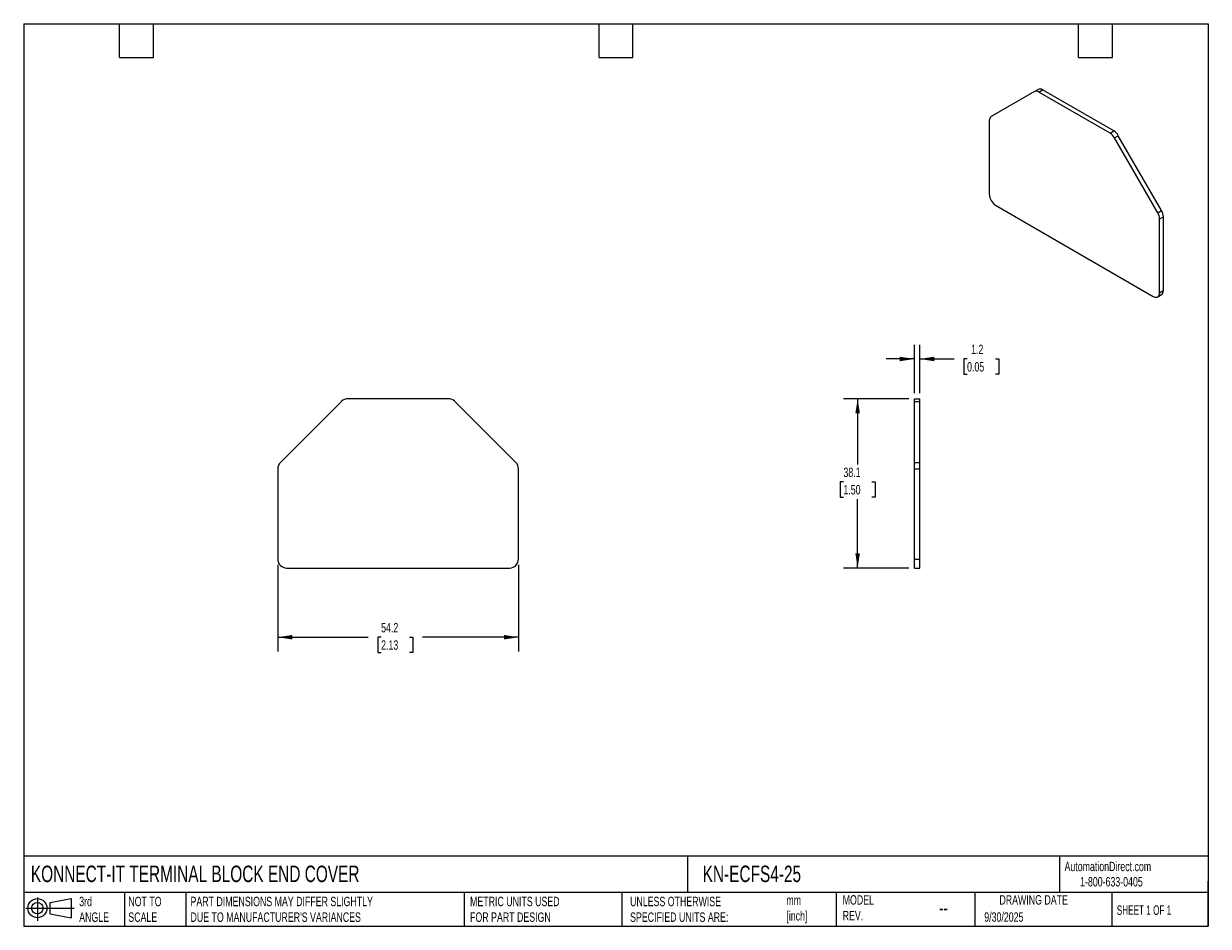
# Model space of a CAD drawing. Header units: millimetres. Extents: x 6 to 273, y 6 to 210.
import ezdxf

# ---------------------------------------------------------------- set-up
doc = ezdxf.new("R2010")
doc.units = ezdxf.units.MM
doc.linetypes.add('SLD-Solid', pattern=[0])
doc.layers.add('DIMENSIONS', color=140, linetype='SLD-Solid', lineweight=25)
doc.layers.add('TEXT', color=140, linetype='SLD-Solid', lineweight=25)
doc.layers.add('SLD-DEFPOINTS', color=7, linetype='Continuous')
doc.styles.add('SLDTEXTSTYLE0', font='TXT', dxfattribs={"width": 0.7})
doc.styles.add('SLDTEXTSTYLE1', font='TXT', dxfattribs={"width": 0.65})
doc.dimstyles.new('SLDDIMSTYLE0', dxfattribs={"dimtxt": 2.158008, "dimasz": 3.302, "dimexe": 0, "dimexo": 0.0625, "dimgap": 0.539502, "dimtad": 0, "dimtih": 1, "dimtoh": 1, "dimdec": 1, "dimrnd": 1e-09, "dimzin": 12, "dimdsep": 46, "dimtxsty": 'SLDTEXTSTYLE0', "dimsah": 1, "dimcen": 0.09, "dimadec": 0, "dimazin": 3, "dimtfac": 1, "dimtdec": 1, "dimtofl": 0, "dimtmove": 0, "dimatfit": 3, "dimfxl": 0, "dimfrac": 2, "dimtolj": 1, "dimtzin": 12, "dimarcsym": 0})
doc.dimstyles.new('SLDDIMSTYLE1', dxfattribs={"dimtxt": 2.158008, "dimasz": 3.302, "dimexe": 0, "dimexo": 0.0625, "dimgap": 0.539502, "dimtad": 0, "dimtih": 1, "dimtoh": 1, "dimdec": 1, "dimrnd": 1e-09, "dimzin": 12, "dimdsep": 46, "dimtxsty": 'SLDTEXTSTYLE0', "dimsah": 1, "dimcen": 0.09, "dimadec": 0, "dimazin": 3, "dimtfac": 1, "dimtdec": 1, "dimtmove": 0, "dimatfit": 0, "dimfxl": 0, "dimfrac": 2, "dimtolj": 1, "dimtzin": 12, "dimarcsym": 0})

# ---------------------------------------------------------------- blocks, each defined once
blk = doc.blocks.new('Block11')
at = {"color": 7, "linetype": 'SLD-Solid', "lineweight": 18}
for p, q in [((0, 2.88), (10.87, 2.88)), ((2.59, 5.31), (2.59, 0)), ((5.48, 4.17), (10.18, 5.03)), ((5.48, 1.6), (5.48, 4.17)), ((10.18, 5.03), (10.18, 0.73)), ((5.48, 1.6), (10.18, 0.73))]:
    blk.add_line(p, q, dxfattribs=at)
for radius in [2.15, 1.29]:
    blk.add_circle((2.59, 2.88), radius, dxfattribs=at)
blk = doc.blocks.new('Block12')
at = {"layer": 'SLD-DEFPOINTS'}
blk.add_blockref('Block11', (0, 0), dxfattribs=at)
blk = doc.blocks.new('_D')
at = {"layer": 'DIMENSIONS'}
for p, q in [((63.55, 87.74), (63.55, 68.25)), ((117.75, 87.74), (117.75, 68.25)), ((63.55, 71.43), (83.9, 71.43)), ((86.82, 71.43), (86.09, 71.43)), ((86.09, 71.43), (86.09, 68)), ((93.23, 71.43), (93.96, 71.43)), ((93.96, 71.43), (93.96, 68)), ((117.75, 71.43), (96.16, 71.43)), ((86.09, 68), (86.82, 68)), ((93.96, 68), (93.23, 68))]:
    blk.add_line(p, q, dxfattribs=at)
for points in [[(63.55, 71.43), (66.85, 70.92), (66.85, 71.94)], [(117.75, 71.43), (114.45, 71.94), (114.45, 70.92)]]:
    blk.add_solid(points, dxfattribs=at)
at = {"layer": 'DIMENSIONS', "char_height": 2.117, "attachment_point": 1, "style": 'SLDTEXTSTYLE0'}
for s, insert in [('54.2', (86.82, 74.64)), ('2.13', (86.82, 70.73))]:
    blk.add_mtext(s, dxfattribs=dict(at, insert=insert))
blk = doc.blocks.new('_D_1')
at = {"layer": 'DIMENSIONS'}
for p, q in [((206.87, 126.39), (206.87, 137.25)), ((208.07, 126.39), (208.07, 137.25)), ((206.87, 134.07), (200.52, 134.07)), ((208.07, 134.07), (215.82, 134.07)), ((218.74, 134.07), (218.02, 134.07)), ((218.02, 134.07), (218.02, 130.64)), ((225.16, 134.07), (225.88, 134.07)), ((225.88, 134.07), (225.88, 130.64)), ((218.02, 130.64), (218.74, 130.64)), ((225.88, 130.64), (225.16, 130.64))]:
    blk.add_line(p, q, dxfattribs=at)
for points in [[(206.87, 134.07), (203.57, 134.58), (203.57, 133.56)], [(208.07, 134.07), (211.38, 133.56), (211.38, 134.58)]]:
    blk.add_solid(points, dxfattribs=at)
at = {"layer": 'DIMENSIONS', "char_height": 2.117, "attachment_point": 1, "style": 'SLDTEXTSTYLE0'}
for s, insert in [('1.2', (219.64, 137.28)), ('0.05', (218.74, 133.37))]:
    blk.add_mtext(s, dxfattribs=dict(at, insert=insert))
blk = doc.blocks.new('_D_2')
at = {"layer": 'DIMENSIONS'}
for p, q in [((205.6, 125.12), (190.93, 125.12)), ((194.1, 125.12), (194.1, 110.31)), ((190.9, 106.4), (190.17, 106.4)), ((190.17, 106.4), (190.17, 102.97)), ((197.31, 106.4), (198.03, 106.4)), ((198.03, 106.4), (198.03, 102.97)), ((190.17, 102.97), (190.9, 102.97)), ((194.1, 87.01), (194.1, 102.48)), ((198.03, 102.97), (197.31, 102.97)), ((205.6, 87.01), (190.93, 87.01))]:
    blk.add_line(p, q, dxfattribs=at)
for points in [[(194.1, 125.12), (193.59, 121.82), (194.61, 121.82)], [(194.1, 87.01), (194.61, 90.31), (193.59, 90.31)]]:
    blk.add_solid(points, dxfattribs=at)
at = {"layer": 'DIMENSIONS', "char_height": 2.117, "attachment_point": 1, "style": 'SLDTEXTSTYLE0'}
for s, insert in [('38.1', (190.9, 109.61)), ('1.50', (190.9, 105.69))]:
    blk.add_mtext(s, dxfattribs=dict(at, insert=insert))

msp = doc.modelspace()

# ---------------------------------------------------------------- linework, layer by layer
for p, q in [((233.9, 194.26), (234.75, 194.75)), ((233.9, 194.26), (224.17, 188.64)), ((234.9, 194.16), (235.75, 194.65)), ((250.93, 184.91), (234.9, 194.16)), ((251.78, 185.4), (235.75, 194.65)), ((223.75, 187.73), (223.75, 171.12)), ((250.93, 184.91), (251.78, 185.4)), ((251.93, 183.85), (252.78, 184.34)), ((262.51, 167.48), (252.78, 184.34)), ((261.66, 166.99), (251.93, 183.85)), ((225.17, 168.67), (260.66, 148.17)), ((261.66, 166.99), (262.51, 167.48)), ((262.08, 165.6), (262.93, 166.09)), ((262.08, 148.99), (262.08, 165.6)), ((262.93, 149.48), (262.93, 166.09)), ((262.08, 148.99), (262.93, 149.48)), ((261.66, 148.08), (262.51, 148.57)), ((77.9, 124.53), (64.14, 110.77)), ((101.99, 125.12), (79.31, 125.12)), ((117.16, 110.77), (103.4, 124.53)), ((206.87, 125.12), (208.07, 125.12)), ((206.87, 124.53), (206.87, 125.12)), ((206.87, 124.53), (208.07, 124.53)), ((206.87, 110.77), (206.87, 124.53)), ((208.07, 124.53), (208.07, 125.12)), ((208.07, 110.77), (208.07, 124.53)), ((63.55, 109.35), (63.55, 89.01)), ((117.75, 89.01), (117.75, 109.35)), ((206.87, 109.35), (206.87, 110.77)), ((206.87, 110.77), (208.07, 110.77)), ((206.87, 109.35), (208.07, 109.35)), ((206.87, 89.01), (206.87, 109.35)), ((208.07, 109.35), (208.07, 110.77)), ((208.07, 89.01), (208.07, 109.35)), ((206.87, 89.01), (208.07, 89.01)), ((206.87, 87.01), (206.87, 89.01)), ((208.07, 87.01), (208.07, 89.01)), ((65.55, 87.01), (115.75, 87.01)), ((206.87, 87.01), (208.07, 87.01))]:
    msp.add_line(p, q)
at = {"flags": 128}
msp.add_lwpolyline([(260.66, 148.17), (260.88, 148.07), (261.1, 148), (261.3, 147.98), (261.49, 148.01), (261.66, 148.08), (261.81, 148.19), (261.92, 148.34), (262.01, 148.52), (262.06, 148.74), (262.08, 148.99)], dxfattribs=at)
for centre, radius, start, end in [((235.16, 193.83), 1.01, 54.3818, 114.3139), ((234.31, 193.34), 1.01, 54.3818, 114.3139), ((224.75, 187.82), 1.01, 125.698, 185.6204), ((249.4, 182.46), 2.89, 28.8556, 58.0453), ((250.25, 182.95), 2.89, 28.8556, 58.0453), ((226.8, 171.24), 3.05, 182.3868, 237.6131), ((259.19, 165.5), 2.89, 1.9565, 31.1437), ((260.04, 165.99), 2.89, 1.9565, 31.1437), ((261.91, 149.39), 1.02, 306.1452, 5.0189), ((79.31, 123.12), 2, 90, 135), ((101.99, 123.12), 2, 45, 90), ((65.55, 109.35), 2, 135, 180), ((115.75, 109.35), 2, 0, 44.9999), ((65.55, 89.01), 2, 180, 270), ((115.75, 89.01), 2, 270, 359.8895)]:
    msp.add_arc(centre, radius, start, end)
at = {"layer": 'TEXT'}
for p, q in [((6.35, 209.55), (273.05, 209.55)), ((6.35, 209.55), (6.35, 6.35)), ((27.94, 201.93), (27.94, 209.55)), ((35.56, 201.93), (35.56, 209.55)), ((135.89, 201.93), (135.89, 209.55)), ((143.51, 201.93), (143.51, 209.55)), ((243.84, 201.93), (243.84, 209.55)), ((251.46, 201.93), (251.46, 209.55)), ((273.05, 209.55), (273.05, 6.35)), ((27.94, 201.93), (35.56, 201.93)), ((135.89, 201.93), (143.51, 201.93)), ((243.84, 201.93), (251.46, 201.93)), ((273.05, 22.13), (6.35, 22.13)), ((155.76, 22.13), (155.76, 13.97)), ((239.58, 22.13), (239.58, 13.97)), ((273.05, 6.35), (273.05, 16.51)), ((273.05, 13.97), (6.35, 13.97)), ((29.04, 13.97), (29.04, 6.35)), ((42.84, 13.97), (42.84, 6.35)), ((105.48, 13.97), (105.48, 6.35)), ((141, 13.97), (141, 6.35)), ((189.3, 13.97), (189.3, 6.35)), ((220.47, 13.97), (220.47, 6.35)), ((251.35, 13.97), (251.35, 6.35)), ((6.35, 6.35), (273.05, 6.35))]:
    msp.add_line(p, q, dxfattribs=at)

# ---------------------------------------------------------------- block references
at = {"layer": 'SLD-DEFPOINTS'}
msp.add_blockref('Block12', (6.84, 7.55), dxfattribs=at)

# ---------------------------------------------------------------- texts
at = {"layer": 'TEXT'}
for s, insert, char_height, attachment_point, style in [('KONNECT-IT TERMINAL BLOCK END COVER', (7.97, 20.01), 3.7042, 1, 'SLDTEXTSTYLE0'), ('KN-ECFS4-25', (159.21, 20.01), 3.7042, 1, 'SLDTEXTSTYLE0'), ('AutomationDirect.com', (240.69, 20.88), 2.1167, 1, 'SLDTEXTSTYLE0'), ('1-800-633-0405', (244.19, 17.44), 2.1167, 1, 'SLDTEXTSTYLE0'), ('MODEL ^JREV.', (190.73, 13.36), 2.1167, 1, 'SLDTEXTSTYLE0'), ('DRAWING DATE', (233.73, 13.36), 2.1167, 2, 'SLDTEXTSTYLE0'), ('3rd^JANGLE', (18.85, 13), 2.117, 1, 'SLDTEXTSTYLE0'), ('NOT TO^JSCALE', (29.91, 13), 2.1167, 1, 'SLDTEXTSTYLE0'), ("PART DIMENSIONS MAY DIFFER SLIGHTLY ^JDUE TO MANUFACTURER'S VARIANCES", (43.91, 13), 2.1167, 1, 'SLDTEXTSTYLE0'), ('METRIC UNITS USED ^JFOR PART DESIGN', (106.85, 13), 2.1167, 1, 'SLDTEXTSTYLE0'), ('UNLESS OTHERWISE ^JSPECIFIED UNITS ARE:', (142.87, 13), 2.1167, 1, 'SLDTEXTSTYLE0'), ('mm^J[inch]', (178.06, 13.3), 2.117, 1, 'SLDTEXTSTYLE0'), ('SHEET 1 OF 1', (252.44, 11.05), 2.1167, 1, 'SLDTEXTSTYLE1'), ('--', (212.43, 12.11), 3.175, 1, 'SLDTEXTSTYLE0'), ('9/30/2025', (222.61, 9.5), 2.117, 1, 'SLDTEXTSTYLE0')]:
    msp.add_mtext(s, dxfattribs=dict(at, insert=insert, char_height=char_height, attachment_point=attachment_point, style=style))

# ---------------------------------------------------------------- dimensions: what is measured, and where the dimension line sits
at = {"layer": 'DIMENSIONS'}
dim = msp.add_linear_dim(base=(208.07, 134.07), p1=(206.87, 125.12), p2=(208.07, 125.12), dimstyle='SLDDIMSTYLE1', dxfattribs=at)
dim.commit()
dim.dimension.update_dxf_attribs({"geometry": '_D_1', "text_midpoint": (221.95, 134.07), "dimtype": 160})
for base, p1, p2, angle, picture, middle in [((194.1, 87.01), (206.87, 125.12), (206.87, 87.01), 90, '_D_2', (194.1, 106.4)), ((63.55, 71.43), (117.75, 89.01), (63.55, 89.01), 360, '_D', (90.03, 71.43))]:
    dim = msp.add_linear_dim(base=base, p1=p1, p2=p2, angle=angle, dimstyle='SLDDIMSTYLE0', dxfattribs=at)
    dim.commit()
    dim.dimension.update_dxf_attribs({"geometry": picture, "text_midpoint": middle, "dimtype": 160})

doc.saveas('drawing.dxf')
